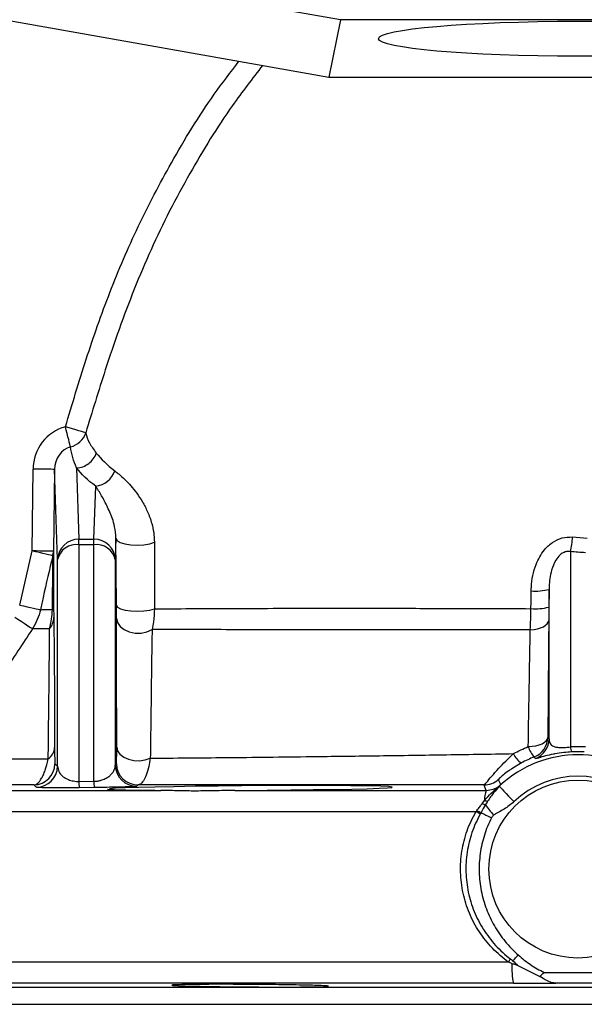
# Model space of a CAD drawing. Header units: millimetres. Extents: x 1190 to 1790, y 1177 to 1877.
# Tile 2 of 13: x 1412 to 1491, y 1177 to 1316. Entities that reach past the tile are written whole.
import ezdxf

# ---------------------------------------------------------------- set-up
doc = ezdxf.new("R2010")
doc.units = ezdxf.units.MM

msp = doc.modelspace()

# ---------------------------------------------------------------- linework, layer by layer
at = {"color": 7, "linetype": 'Continuous', "lineweight": 25}
for p, q in [((1456.74, 1315.63), (1397.66, 1326.09)), ((1399.82, 1317.37), (1455.13, 1307.58)), ((1456.74, 1315.63), (1455.13, 1307.58)), ((1523.42, 1315.63), (1456.74, 1315.63)), ((1455.13, 1307.58), (1525.03, 1307.58)), ((1413.46, 1241.05), (1413.6, 1252.55)), ((1416.6, 1252.51), (1416.46, 1241.02)), ((1417.03, 1239.83), (1416.6, 1252.51)), ((1419.69, 1252.7), (1420.03, 1242.69)), ((1422.13, 1242.69), (1422.38, 1250.14)), ((1420.03, 1241.91), (1420.03, 1242.69)), ((1420.03, 1242.69), (1422.13, 1242.69)), ((1420.03, 1241.91), (1420.03, 1208.67)), ((1422.13, 1241.91), (1420.03, 1241.91)), ((1422.13, 1241.91), (1422.13, 1242.69)), ((1422.13, 1208.7), (1422.13, 1241.91)), ((1425.23, 1242.84), (1425.13, 1239.83)), ((1425.31, 1233.42), (1425.23, 1242.84)), ((1489.33, 1243.01), (1491.36, 1242.85)), ((1411.72, 1233.43), (1413.46, 1241.05)), ((1489.03, 1240.96), (1489.03, 1213.52)), ((1417.03, 1210.81), (1417.03, 1239.83)), ((1425.13, 1239.83), (1425.13, 1210.96)), ((1486.03, 1214.64), (1486.03, 1235.65)), ((1485.85, 1214.87), (1486.03, 1214.64)), ((1490.97, 1212.83), (1489.19, 1212.83)), ((1425.13, 1210.96), (1425.29, 1211.15)), ((1482.14, 1211.28), (1480.81, 1210.45)), ((1363.41, 1207.42), (1431.51, 1207.42)), ((1420.03, 1208.67), (1422.13, 1208.7)), ((1422.16, 1207.82), (1420.06, 1207.8)), ((1441.91, 1207.42), (1477.2, 1207.42)), ((1478.8, 1207.84), (1478.98, 1207.99)), ((1476.63, 1205.55), (1476.97, 1206)), ((1484.69, 1181.3), (1481.57, 1182.82)), ((1384.08, 1177.37), (1596.08, 1177.37))]:
    msp.add_line(p, q, dxfattribs=at)
at = {"color": 8, "linetype": 'Continuous', "lineweight": 25}
for p, q in [((1475.76, 1204.42), (1347.58, 1204.42)), ((1347.58, 1183.32), (1480.32, 1183.32)), ((1481.01, 1180.32), (1350.53, 1180.32)), ((1381.19, 1179.79), (1598.97, 1179.79))]:
    msp.add_line(p, q, dxfattribs=at)
at = {"color": 7, "linetype": 'Continuous', "lineweight": 25, "flags": 128}
for points in [[(1420.98, 1257.63), (1420.87, 1257.67), (1420.67, 1257.73), (1420.39, 1257.81), (1420.03, 1257.92), (1419.61, 1258.04), (1419.15, 1258.18), (1418.65, 1258.33), (1418.13, 1258.48)], [(1418.86, 1255.67), (1418.82, 1255.83), (1418.76, 1256.06), (1418.68, 1256.35), (1418.59, 1256.7), (1418.49, 1257.1), (1418.37, 1257.54), (1418.25, 1258), (1418.13, 1258.48)], [(1416.6, 1252.51), (1416.54, 1252.51), (1416.36, 1252.51), (1416.08, 1252.52), (1415.71, 1252.52), (1415.26, 1252.53), (1414.74, 1252.53), (1414.18, 1252.54), (1413.6, 1252.55)], [(1425.23, 1242.84), (1425.39, 1242.53), (1425.82, 1242.25), (1426.48, 1242.04), (1427.31, 1241.9), (1428.22, 1241.86), (1429.14, 1241.91), (1429.97, 1242.06), (1430.63, 1242.28)], [(1416.46, 1241.02), (1416.39, 1241.02), (1416.22, 1241.02), (1415.94, 1241.02), (1415.57, 1241.03), (1415.11, 1241.03), (1414.6, 1241.04), (1414.04, 1241.05), (1413.46, 1241.05)], [(1416.35, 1240.36), (1416.24, 1240.39), (1416.03, 1240.44), (1415.75, 1240.5), (1415.38, 1240.59), (1414.96, 1240.69), (1414.49, 1240.81), (1413.98, 1240.93), (1413.46, 1241.05)], [(1411.72, 1233.43), (1412.24, 1233.32), (1412.75, 1233.21), (1413.22, 1233.11), (1413.65, 1233.01), (1414.01, 1232.93), (1414.3, 1232.87), (1414.51, 1232.83), (1414.62, 1232.8)], [(1425.31, 1233.42), (1425.46, 1233.16), (1425.88, 1232.92), (1426.52, 1232.74), (1427.33, 1232.62), (1428.23, 1232.58), (1429.14, 1232.62), (1429.97, 1232.74), (1430.65, 1232.92)], [(1411.02, 1231.76), (1411.47, 1231.47), (1411.91, 1231.18), (1412.32, 1230.91), (1412.69, 1230.67), (1413, 1230.46), (1413.25, 1230.3), (1413.42, 1230.19), (1413.51, 1230.13)], [(1425.32, 1231.61), (1425.45, 1231.01), (1425.82, 1230.46), (1426.38, 1230.01), (1427.1, 1229.68), (1427.92, 1229.52), (1428.77, 1229.52), (1429.58, 1229.7), (1430.3, 1230.03)], [(1483.39, 1229.97), (1483.91, 1230.02), (1484.39, 1230.11), (1484.84, 1230.25), (1485.22, 1230.41), (1485.54, 1230.61), (1485.77, 1230.82), (1485.92, 1231.06), (1485.98, 1231.3)], [(1483.11, 1213.57), (1483.65, 1213.61), (1484.16, 1213.69), (1484.64, 1213.82), (1485.05, 1213.98), (1485.38, 1214.17), (1485.63, 1214.39), (1485.79, 1214.62), (1485.85, 1214.87)], [(1425.33, 1213.49), (1425.46, 1212.97), (1425.79, 1212.49), (1426.31, 1212.09), (1426.97, 1211.79), (1427.74, 1211.62), (1428.54, 1211.59), (1429.34, 1211.69), (1430.05, 1211.94)], [(1484.11, 1211.88), (1484.04, 1211.97), (1483.94, 1212.11)], [(1441.91, 1207.42), (1446.47, 1207.45), (1449.77, 1207.48), (1452.91, 1207.52), (1455.79, 1207.56), (1458.34, 1207.61), (1460.49, 1207.66), (1462.17, 1207.72), (1463.33, 1207.77), (1463.96, 1207.83), (1464.01, 1207.89), (1463.5, 1207.95), (1462.43, 1207.99), (1460.85, 1208.04), (1458.2, 1208.08), (1455.63, 1208.1), (1452.73, 1208.11), (1449.58, 1208.11), (1446.27, 1208.09), (1442.91, 1208.07), (1439.57, 1208.03), (1436.36, 1207.99), (1433.37, 1207.94), (1430.69, 1207.89), (1428.38, 1207.83), (1426.52, 1207.77), (1425.15, 1207.71), (1424.33, 1207.65), (1424.33, 1207.65)], [(1477.2, 1207.42), (1476.97, 1208.03), (1476.91, 1208.18)], [(1479.03, 1208), (1479.1, 1207.93), (1479.23, 1207.79), (1479.43, 1207.58), (1479.69, 1207.31), (1479.99, 1206.99), (1480.34, 1206.63), (1480.71, 1206.24), (1481.09, 1205.84)], [(1477.08, 1205.39), (1477.2, 1205.23), (1477.33, 1205.06), (1477.47, 1204.88), (1477.62, 1204.7), (1477.77, 1204.51), (1477.92, 1204.31), (1478.07, 1204.12), (1478.23, 1203.92)], [(1476.48, 1204.3), (1476.64, 1204.22), (1476.81, 1204.13), (1476.99, 1204.05), (1477.17, 1203.95), (1477.36, 1203.86), (1477.55, 1203.76), (1477.74, 1203.67), (1477.93, 1203.57)], [(1480.95, 1183.47), (1481.03, 1183.57), (1481.12, 1183.67), (1481.22, 1183.77), (1481.31, 1183.88), (1481.4, 1183.98), (1481.5, 1184.09), (1481.59, 1184.19), (1481.69, 1184.3)]]:
    msp.add_lwpolyline(points, dxfattribs=at)
at = {"color": 7, "linetype": 'Continuous', "lineweight": 25}
msp.add_circle((1490.08, 1196.37), 12.5, dxfattribs=at)
for centre, radius, start, end in [((1490.08, 1577.37), 300, 22.5, 252.1641), ((1418.12, 1258.59), 3.02, 284.0911, 341.4334), ((1422.04, 1253.3), 3.18, 276.2562, 341.7325), ((1419.99, 1239.73), 2.96, 89.1991, 178.0875), ((1419.66, 1239.24), 2.7, 82.2, 167.3891), ((1422.17, 1239.73), 2.96, 1.9122, 90.8012), ((1422.5, 1239.24), 2.7, 12.6106, 97.8003), ((1470.75, 1244.7), 18.66, 348.4133, 354.7837), ((1414.09, 1241.06), 2.36, 342.6522, 358.882), ((1484.15, 1242.7), 7.29, 265.0448, 284.9261), ((1415.13, 1233.44), 1.35, 332.171, 358.1028), ((1484.11, 1240.35), 7.43, 265.0949, 284.671), ((1413.86, 1231.77), 2.64, 321.1852, 358.7381), ((1482.85, 1214.91), 3, 291.3051, 359.2219), ((1483.03, 1214.68), 3, 291.0714, 359.2219), ((1414.54, 1213.56), 2.08, 304.6297, 356.6985), ((1486.88, 1214.76), 3.96, 197.5671, 222.0417), ((1490.72, 1213.55), 1.7, 180.9062, 205.2581), ((1490.08, 1196.37), 16.05, 46.915, 133.085), ((1483.7, 1213.72), 2.9, 203.2434, 237.362), ((1413.67, 1211.19), 3, 270.8073, 359.2849), ((1414.03, 1210.85), 3, 270.6695, 359.2818), ((1428.13, 1211), 3, 180.7196, 270.5703), ((1428.29, 1211.19), 3, 180.7184, 270.6345), ((1476.9, 1211.18), 3, 270.1431, 311.6669), ((1623.71, 1274.59), 159.01, 204.3878, 204.6769), ((1490.08, 1196.37), 13.05, 46.474, 133.526), ((1433.3, 1208.7), 13.27, 180.1264, 183.9201), ((1435.68, 1208.73), 13.55, 180.1251, 183.8427), ((1480.22, 1206.2), 3.25, 157.9852, 183.5951), ((1478.17, 1208.98), 1.3, 299.3534, 311.6431), ((1478.39, 1208.89), 1.08, 303.664, 312.4386), ((1477.78, 1208.36), 2.49, 251.1599, 261.3763), ((1576.26, 1407.88), 226.71, 243.7252, 243.8881), ((1478.2, 1209.04), 3.82, 245.7952, 252.9311), ((1463.3, 1183.37), 24.47, 57.7705, 59.3763), ((1460.14, 1197.48), 24.65, 324.9537, 326.1292), ((1491.6, 1182.43), 10.8, 176.6972, 191.2849)]:
    msp.add_arc(centre, radius, start, end, dxfattribs=at)
msp.add_ellipse((1490.08, 1313), major_axis=(28, 0), ratio=0.087489, dxfattribs=at)
for centre, major_axis, ratio, start_param, end_param in [((1419.6, 1252.45), (-0.21, 6.21), 0.965889, 0.212788, 1.523123), ((1419.6, 1252.45), (-0.11, 3.31), 0.905189, 0.212788, 1.523123), ((1490.08, 1194.47), (0, 19.08), 0.999784, 6.228023, 6.338348)]:
    msp.add_ellipse(centre, major_axis=major_axis, ratio=ratio, start_param=start_param, end_param=end_param, dxfattribs=at)
at = {"color": 8, "linetype": 'Continuous', "lineweight": 25}
for points, knots in [([(1418.13, 1258.48), (1419.08, 1261.66), (1420.99, 1268.01), (1424.29, 1277.45), (1428.24, 1286.68), (1433.12, 1295.98), (1437.84, 1303.75), (1441.32, 1308.29), (1442.49, 1309.82)], [0, 0, 0, 0, 0.174032, 0.348, 0.524118, 0.700235, 0.898798, 1, 1, 1, 1]), ([(1445.81, 1309.23), (1444.37, 1307.38), (1440.64, 1302.55), (1436.41, 1295.63), (1431.75, 1287.05), (1427.65, 1277.87), (1423.94, 1267.38), (1421.88, 1260.59), (1420.98, 1257.63)], [0, 0, 0, 0, 0.1220521, 0.3171969, 0.4212735, 0.6302741, 0.8394227, 1, 1, 1, 1]), ([(1401.02, 1211.83), (1401.01, 1211.83), (1400.83, 1211.83), (1401.52, 1211.83), (1403.14, 1211.84), (1405.98, 1211.84), (1410, 1211.84), (1413.81, 1211.84), (1415.72, 1211.85)], [0, 0, 0, 0, 0.01372, 0.206715, 0.391288, 0.575863, 0.787929, 1, 1, 1, 1]), ([(1480.81, 1210.45), (1480.66, 1210.36), (1480.18, 1210.07), (1479.57, 1209.56), (1479.04, 1209.1), (1478.9, 1208.95), (1478.9, 1208.94), (1478.9, 1208.94)], [0, 0, 0, 0, 0.117307, 0.389456, 0.679296, 0.942739, 1, 1, 1, 1])]:
    msp.add_open_spline(points, degree=3, knots=knots, dxfattribs=at)
at = {"color": 7, "linetype": 'Continuous', "lineweight": 25}
for points, knots in [([(1420.98, 1257.63), (1421.09, 1257.15), (1421.27, 1256.69), (1421.77, 1255.76), (1422.09, 1255.3), (1422.47, 1254.8)], [0, 0, 0, 0, 0.5, 0.5, 1, 1, 1, 1]), ([(1419.69, 1252.7), (1419.48, 1253.2), (1419.3, 1253.7), (1419.03, 1254.68), (1418.92, 1255.17), (1418.86, 1255.67)], [0, 0, 0, 0, 0.5, 0.5, 1, 1, 1, 1]), ([(1419.69, 1252.7), (1419.99, 1252.71), (1420.3, 1252.77), (1420.88, 1252.99), (1421.15, 1253.14), (1421.65, 1253.51), (1421.87, 1253.74), (1422.23, 1254.24), (1422.37, 1254.51), (1422.47, 1254.8)], [0, 0, 0, 0, 0.25, 0.25, 0.5, 0.5, 0.75, 0.75, 1, 1, 1, 1]), ([(1425.05, 1252.3), (1425.26, 1252.14), (1425.98, 1251.57), (1427.32, 1250.3), (1428.69, 1248.46), (1429.68, 1246.59), (1430.22, 1245.13), (1430.56, 1243.69), (1430.61, 1242.75), (1430.63, 1242.28)], [0, 0, 0, 0, 0.09628, 0.346958, 0.596993, 0.719257, 0.841225, 0.920796, 1, 1, 1, 1]), ([(1425.23, 1242.84), (1425.18, 1243.4), (1425.03, 1244.92), (1424.34, 1246.61), (1423.52, 1248.31), (1422.85, 1249.42), (1422.48, 1249.98), (1422.38, 1250.14)], [0, 0, 0, 0, 0.136096, 0.374857, 0.635281, 0.897504, 1, 1, 1, 1]), ([(1430.63, 1242.28), (1430.63, 1240.39), (1430.64, 1237.29), (1430.64, 1234.15), (1430.65, 1232.92)], [0, 0, 0, 0, 0.609901, 1, 1, 1, 1]), ([(1483.52, 1235.43), (1483.52, 1235.61), (1483.56, 1236.87), (1483.97, 1238.92), (1485.13, 1241.04), (1486.44, 1242.29), (1487.83, 1242.99), (1488.83, 1243), (1489.33, 1243.01)], [0, 0, 0, 0, 0.051377, 0.355848, 0.575415, 0.719904, 0.860464, 1, 1, 1, 1]), ([(1416.46, 1241.02), (1416.46, 1240.39), (1416.48, 1239.07), (1416.48, 1236.47), (1416.48, 1234.43), (1416.48, 1233.4)], [0, 0, 0, 0, 0.308189, 0.651522, 1, 1, 1, 1]), ([(1489.03, 1240.96), (1488.84, 1240.97), (1488.58, 1240.99), (1488.14, 1240.88), (1487.83, 1240.71), (1487.38, 1240.34), (1486.81, 1239.6), (1486.24, 1238.08), (1486.05, 1236.68), (1486.03, 1235.78), (1486.03, 1235.65)], [0, 0, 0, 0, 0.079711, 0.109651, 0.192842, 0.225329, 0.358952, 0.588764, 0.93906, 1, 1, 1, 1]), ([(1416.35, 1240.36), (1415.89, 1238.41), (1415.3, 1235.9), (1414.75, 1233.37), (1414.62, 1232.8)], [0, 0, 0, 0, 0.773999, 1, 1, 1, 1]), ([(1416.32, 1232.81), (1416.33, 1233.82), (1416.34, 1235.84), (1416.36, 1238.41), (1416.35, 1239.74), (1416.35, 1240.36)], [0, 0, 0, 0, 0.344232, 0.6929624, 1, 1, 1, 1]), ([(1414.62, 1232.8), (1414.52, 1232.32), (1414.37, 1231.86), (1414, 1230.97), (1413.78, 1230.54), (1413.51, 1230.13)], [0, 0, 0, 0, 0.5, 0.5, 1, 1, 1, 1]), ([(1414.62, 1232.8), (1414.82, 1232.8), (1415.25, 1232.81), (1415.94, 1232.81), (1416.32, 1232.81)], [0, 0, 0, 0, 0.44513, 1, 1, 1, 1]), ([(1415.91, 1230.12), (1416, 1230.54), (1416.16, 1231.29), (1416.28, 1232.36), (1416.32, 1232.81)], [0, 0, 0, 0, 0.575241, 1, 1, 1, 1]), ([(1416.48, 1233.4), (1416.48, 1233.11), (1416.48, 1232.39), (1416.49, 1231.97), (1416.49, 1231.71)], [0, 0, 0, 0, 0.400901, 1, 1, 1, 1]), ([(1425.32, 1231.61), (1425.32, 1231.83), (1425.32, 1232.35), (1425.31, 1233.03), (1425.31, 1233.42)], [0, 0, 0, 0, 0.4143307, 1, 1, 1, 1]), ([(1430.65, 1232.92), (1430.6, 1232.3), (1430.52, 1231.26), (1430.36, 1230.38), (1430.3, 1230.03)], [0, 0, 0, 0, 0.5977137, 1, 1, 1, 1]), ([(1430.65, 1232.92), (1432.29, 1232.93), (1435.57, 1232.95), (1441.17, 1232.97), (1446.52, 1232.99), (1452.65, 1233), (1459.63, 1233), (1468.35, 1232.99), (1476.36, 1232.97), (1481.47, 1232.95), (1483.48, 1232.94)], [0, 0, 0, 0, 0.123308, 0.246881, 0.370192, 0.451587, 0.60176, 0.752406, 0.902564, 1, 1, 1, 1]), ([(1483.39, 1229.97), (1483.41, 1230.44), (1483.43, 1230.92), (1483.46, 1231.91), (1483.47, 1232.42), (1483.48, 1232.94)], [0, 0, 0, 0, 0.5, 0.5, 1, 1, 1, 1]), ([(1486, 1233.16), (1485.99, 1232.61), (1485.98, 1231.96), (1485.98, 1231.38), (1485.98, 1231.3)], [0, 0, 0, 0, 0.853985, 1, 1, 1, 1]), ([(1416.49, 1231.71), (1416.51, 1230.4), (1416.55, 1227.76), (1416.58, 1222.99), (1416.6, 1218.21), (1416.61, 1215.03), (1416.61, 1213.44)], [0, 0, 0, 0, 0.276687, 0.556653, 0.778041, 1, 1, 1, 1]), ([(1425.33, 1213.49), (1425.33, 1216.61), (1425.32, 1222.85), (1425.32, 1228.69), (1425.32, 1231.61)], [0, 0, 0, 0, 0.500563, 1, 1, 1, 1]), ([(1485.98, 1231.3), (1485.95, 1228.05), (1485.91, 1222.58), (1485.87, 1217.09), (1485.85, 1214.87)], [0, 0, 0, 0, 0.59559, 1, 1, 1, 1]), ([(1413.51, 1230.13), (1412.15, 1228.05), (1410.79, 1225.97), (1409.43, 1223.89), (1408.73, 1222.81), (1408.02, 1221.73), (1407.32, 1220.66)], [0, 0, 0, 0, 0.00745503, 0.00745503, 0.00745503, 0.01131971, 0.01131971, 0.01131971, 0.01131971]), ([(1415.91, 1230.12), (1415.37, 1230.12), (1414.9, 1230.12), (1414.1, 1230.13), (1413.77, 1230.13), (1413.51, 1230.13)], [0, 0, 0, 0, 0.5, 0.5, 1, 1, 1, 1]), ([(1415.72, 1211.85), (1415.74, 1213.66), (1415.76, 1215.42), (1415.79, 1217.96), (1415.8, 1218.8), (1415.82, 1220.43), (1415.83, 1221.23), (1415.86, 1223.57), (1415.87, 1225.05), (1415.9, 1227.77), (1415.91, 1229.02), (1415.91, 1230.12)], [0, 0, 0, 0, 0.25, 0.25, 0.375, 0.375, 0.5, 0.5, 0.75, 0.75, 1, 1, 1, 1]), ([(1430.3, 1230.03), (1430.25, 1227.15), (1430.21, 1224.19), (1430.13, 1218.15), (1430.09, 1215.07), (1430.05, 1211.94)], [0, 0, 0, 0, 0.5, 0.5, 1, 1, 1, 1]), ([(1483.39, 1229.97), (1481.32, 1229.97), (1476.12, 1229.95), (1467.97, 1229.95), (1459.14, 1229.95), (1452.05, 1229.96), (1445.91, 1229.98), (1440.64, 1229.99), (1435.15, 1230.01), (1431.91, 1230.03), (1430.3, 1230.03)], [0, 0, 0, 0, 0.1, 0.252044, 0.404592, 0.55665, 0.639138, 0.759346, 0.879795, 1, 1, 1, 1]), ([(1483.11, 1213.57), (1483.14, 1215.79), (1483.23, 1221.27), (1483.33, 1226.72), (1483.39, 1229.97)], [0, 0, 0, 0, 0.404509, 1, 1, 1, 1]), ([(1486.03, 1214.64), (1486.03, 1214.44), (1486.06, 1214.27), (1486.17, 1214.03), (1486.22, 1213.95), (1486.34, 1213.81), (1486.41, 1213.75), (1486.6, 1213.63), (1486.71, 1213.58), (1486.99, 1213.5), (1487.16, 1213.47), (1487.57, 1213.44), (1487.82, 1213.44), (1488.25, 1213.46), (1488.41, 1213.47), (1488.72, 1213.49), (1488.87, 1213.51), (1489.03, 1213.52)], [0, 0, 0, 0, 0.25, 0.25, 0.375, 0.375, 0.5, 0.5, 0.625, 0.625, 0.75, 0.75, 0.875, 0.875, 0.9375, 0.9375, 1, 1, 1, 1]), ([(1416.61, 1213.44), (1416.61, 1212.99), (1416.62, 1212.15), (1416.64, 1211.51), (1416.66, 1211.2), (1416.67, 1211.16), (1416.67, 1211.15)], [0, 0, 0, 0, 0.3090748, 0.5769822, 0.8521969, 1, 1, 1, 1]), ([(1425.29, 1211.15), (1425.3, 1211.17), (1425.31, 1211.23), (1425.33, 1211.81), (1425.33, 1212.95), (1425.33, 1213.49)], [0, 0, 0, 0, 0.170618, 0.603101, 1, 1, 1, 1]), ([(1413.71, 1208.19), (1413.9, 1208.2), (1414.08, 1208.28), (1414.43, 1208.59), (1414.61, 1208.82), (1414.87, 1209.27), (1414.95, 1209.43), (1415.12, 1209.81), (1415.2, 1210.02), (1415.44, 1210.7), (1415.59, 1211.23), (1415.72, 1211.85)], [0, 0, 0, 0, 0.25, 0.25, 0.5, 0.5, 0.625, 0.625, 0.75, 0.75, 1, 1, 1, 1]), ([(1430.05, 1211.94), (1429.98, 1211.54), (1429.81, 1210.62), (1429.47, 1209.54), (1429.07, 1208.72), (1428.69, 1208.28), (1428.44, 1208.21), (1428.33, 1208.19)], [0, 0, 0, 0, 0.172899, 0.407669, 0.616813, 0.833726, 1, 1, 1, 1]), ([(1430.05, 1211.94), (1431.75, 1211.95), (1435.14, 1211.98), (1440.66, 1212.03), (1446.5, 1212.09), (1453.46, 1212.18), (1461.61, 1212.28), (1471.1, 1212.42), (1477.68, 1212.52), (1481.04, 1212.58)], [0, 0, 0, 0, 0.1186686, 0.2373373, 0.3588007, 0.4802643, 0.6498217, 0.8213636, 1, 1, 1, 1]), ([(1476.91, 1208.18), (1476.92, 1208.18), (1476.97, 1208.21), (1477.22, 1208.49), (1477.91, 1209.33), (1479.11, 1210.75), (1480.3, 1211.88), (1481.04, 1212.58)], [0, 0, 0, 0, 0.042783, 0.242409, 0.463921, 0.666208, 1, 1, 1, 1]), ([(1489.19, 1212.83), (1488.82, 1212.8), (1487.99, 1212.74), (1487.15, 1212.6), (1486.27, 1212.43), (1485.37, 1212.22), (1484.61, 1211.99), (1484.19, 1211.87), (1484.13, 1211.88), (1484.11, 1211.88)], [0, 0, 0, 0, 0.104857, 0.236506, 0.260662, 0.424149, 0.62572, 0.812654, 1, 1, 1, 1]), ([(1417.03, 1210.81), (1417.07, 1210.56), (1417.14, 1210.06), (1417.66, 1209.41), (1418.4, 1208.96), (1419.11, 1208.75), (1419.65, 1208.68), (1419.92, 1208.68), (1420.03, 1208.67)], [0, 0, 0, 0, 0.292063, 0.590181, 0.780275, 0.896713, 0.959524, 1, 1, 1, 1]), ([(1422.13, 1208.7), (1422.3, 1208.7), (1422.46, 1208.71), (1422.78, 1208.76), (1422.92, 1208.79), (1423.18, 1208.86), (1423.3, 1208.9), (1423.53, 1208.98), (1423.63, 1209.03), (1423.91, 1209.16), (1424.07, 1209.26), (1424.34, 1209.46), (1424.46, 1209.57), (1424.76, 1209.88), (1424.9, 1210.1), (1425.08, 1210.53), (1425.13, 1210.75), (1425.13, 1210.96)], [0, 0, 0, 0, 0.0625, 0.0625, 0.125, 0.125, 0.1875, 0.1875, 0.25, 0.25, 0.375, 0.375, 0.5, 0.5, 0.75, 0.75, 1, 1, 1, 1]), ([(1413.71, 1208.19), (1412.29, 1208.19), (1409.45, 1208.19), (1405.73, 1208.19), (1402.46, 1208.19), (1399.37, 1208.19), (1396.74, 1208.19), (1395.11, 1208.19), (1394.42, 1208.19), (1394.47, 1208.19), (1394.48, 1208.19)], [0, 0, 0, 0, 0.118264, 0.236529, 0.357617, 0.478704, 0.643357, 0.809914, 0.938102, 1, 1, 1, 1]), ([(1420.06, 1207.8), (1419.58, 1207.79), (1419.11, 1207.79), (1418.43, 1207.78), (1418.21, 1207.78), (1417.79, 1207.78), (1417.59, 1207.78), (1417.2, 1207.78), (1417.01, 1207.78), (1416.66, 1207.78), (1416.49, 1207.78), (1416.18, 1207.78), (1416.03, 1207.78), (1415.75, 1207.79), (1415.62, 1207.79), (1415.26, 1207.79), (1415.05, 1207.8), (1414.69, 1207.8), (1414.55, 1207.81), (1414.19, 1207.82), (1414.07, 1207.83), (1414.06, 1207.85)], [0, 0, 0, 0, 0.125, 0.125, 0.1875, 0.1875, 0.25, 0.25, 0.3125, 0.3125, 0.375, 0.375, 0.4375, 0.4375, 0.5, 0.5, 0.625, 0.625, 0.75, 0.75, 1, 1, 1, 1]), ([(1428.16, 1208), (1428.12, 1207.99), (1428.04, 1207.97), (1427.43, 1207.93), (1426.37, 1207.89), (1424.83, 1207.86), (1423.4, 1207.83), (1422.52, 1207.82), (1422.16, 1207.82)], [0, 0, 0, 0, 0.176424, 0.352695, 0.591744, 0.767957, 0.907263, 1, 1, 1, 1]), ([(1424.06, 1207.6), (1424.06, 1207.6), (1423.97, 1207.59), (1424.31, 1207.55), (1425.11, 1207.51), (1426.54, 1207.48), (1428.57, 1207.44), (1430.46, 1207.43), (1431.51, 1207.42)], [0, 0, 0, 0, 0.005501, 0.194519, 0.383536, 0.572532, 0.761528, 1, 1, 1, 1]), ([(1428.33, 1208.19), (1428.3, 1208.16), (1428.25, 1208.1), (1428.19, 1208.04), (1428.16, 1208)], [0, 0, 0, 0, 0.447461, 1, 1, 1, 1]), ([(1476.91, 1208.18), (1474.41, 1208.18), (1468.51, 1208.18), (1459.39, 1208.18), (1450.98, 1208.18), (1444.1, 1208.18), (1438.62, 1208.19), (1433.32, 1208.19), (1429.99, 1208.19), (1428.33, 1208.19)], [0, 0, 0, 0, 0.14049, 0.332231, 0.526187, 0.643611, 0.761034, 0.880517, 1, 1, 1, 1]), ([(1441.91, 1207.42), (1440.93, 1207.4), (1438.93, 1207.36), (1436.19, 1207.31), (1433.68, 1207.37), (1432.24, 1207.41), (1431.51, 1207.42)], [0, 0, 0, 0, 0.261589, 0.52921, 0.762471, 1, 1, 1, 1]), ([(1476.97, 1206), (1477.3, 1206.38), (1477.61, 1206.71), (1478.22, 1207.32), (1478.51, 1207.59), (1478.8, 1207.84)], [0, 0, 0, 0, 0.5, 0.5, 1, 1, 1, 1]), ([(1477.2, 1207.42), (1477.54, 1207.46), (1478.21, 1207.52), (1478.88, 1207.9), (1479.18, 1208.16), (1479.23, 1208.21)], [0, 0, 0, 0, 0.457506, 0.912343, 1, 1, 1, 1]), ([(1479.03, 1208), (1478.77, 1207.71), (1478.51, 1207.4), (1478.1, 1206.88), (1477.96, 1206.7), (1477.69, 1206.31), (1477.54, 1206.11), (1477.4, 1205.9)], [0, 0, 0, 0, 0.5, 0.5, 0.75, 0.75, 1, 1, 1, 1]), ([(1478.98, 1207.99), (1479.06, 1208.06), (1479.15, 1208.13), (1479.23, 1208.2), (1479.23, 1208.21)], [0, 0, 0, 0, 0.969241, 1, 1, 1, 1]), ([(1479.11, 1208.1), (1479.15, 1208.13), (1479.19, 1208.17), (1479.22, 1208.2), (1479.23, 1208.2), (1479.23, 1208.21), (1479.23, 1208.21)], [0, 0, 0, 0, 0.000308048, 0.000308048, 0.000308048, 0.0003214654, 0.0003214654, 0.0003214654, 0.0003214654]), ([(1475.9, 1204.59), (1476.03, 1204.77), (1476.27, 1205.1), (1476.52, 1205.41), (1476.63, 1205.55)], [0, 0, 0, 0, 0.548416, 1, 1, 1, 1]), ([(1481.09, 1205.84), (1480.67, 1205.44), (1480.21, 1205.1), (1479.47, 1204.65), (1479.22, 1204.51), (1478.84, 1204.3), (1478.71, 1204.23), (1478.46, 1204.09), (1478.34, 1204.01), (1478.23, 1203.92)], [0, 0, 0, 0, 0.5, 0.5, 0.75, 0.75, 0.875, 0.875, 1, 1, 1, 1]), ([(1480.32, 1183.32), (1479.51, 1183.9), (1478.76, 1184.55), (1477.39, 1185.97), (1476.78, 1186.73), (1475.97, 1187.97), (1475.71, 1188.39), (1475.25, 1189.27), (1475.04, 1189.71), (1474.46, 1191.08), (1474.17, 1192.02), (1473.85, 1193.48), (1473.77, 1193.97), (1473.65, 1194.95), (1473.58, 1195.93), (1473.6, 1196.91), (1473.66, 1197.9), (1473.72, 1198.39), (1473.95, 1199.86), (1474.19, 1200.81), (1474.68, 1202.2), (1474.87, 1202.66), (1475.29, 1203.55), (1475.52, 1203.99), (1475.76, 1204.42)], [0, 0, 0, 0, 0.125, 0.125, 0.25, 0.25, 0.3125, 0.3125, 0.375, 0.375, 0.5, 0.5, 0.5625, 0.5625, 0.625, 0.6875, 0.6875, 0.75, 0.75, 0.875, 0.875, 0.9375, 0.9375, 1, 1, 1, 1]), ([(1476.35, 1204.07), (1475.89, 1203.23), (1475.51, 1202.37), (1475.05, 1201.04), (1474.92, 1200.59), (1474.69, 1199.68), (1474.6, 1199.21), (1474.39, 1197.8), (1474.33, 1196.86), (1474.37, 1195.45), (1474.41, 1194.98), (1474.52, 1194.05), (1474.59, 1193.57), (1474.89, 1192.19), (1475.16, 1191.29), (1475.69, 1189.98), (1475.89, 1189.55), (1476.32, 1188.71), (1476.56, 1188.3), (1477.32, 1187.1), (1477.89, 1186.35), (1479.15, 1184.96), (1479.86, 1184.32), (1480.61, 1183.74)], [0, 0, 0, 0, 0.125, 0.125, 0.1875, 0.1875, 0.25, 0.25, 0.375, 0.375, 0.4375, 0.4375, 0.5, 0.5, 0.625, 0.625, 0.6875, 0.6875, 0.75, 0.75, 0.875, 0.875, 1, 1, 1, 1]), ([(1477.93, 1203.57), (1477.53, 1202.78), (1477.2, 1201.96), (1476.68, 1200.29), (1476.48, 1199.43), (1476.3, 1198.12), (1476.26, 1197.68), (1476.21, 1196.8), (1476.2, 1196.36), (1476.24, 1195.05), (1476.34, 1194.17), (1476.59, 1192.87), (1476.7, 1192.44), (1476.94, 1191.59), (1477.08, 1191.18), (1477.54, 1189.94), (1477.91, 1189.15), (1478.58, 1188), (1478.81, 1187.63), (1479.32, 1186.9), (1479.58, 1186.55), (1480.41, 1185.53), (1481.02, 1184.89), (1481.69, 1184.3)], [0, 0, 0, 0, 0.125, 0.125, 0.25, 0.25, 0.3125, 0.3125, 0.375, 0.375, 0.5, 0.5, 0.5625, 0.5625, 0.625, 0.625, 0.75, 0.75, 0.8125, 0.8125, 0.875, 0.875, 1, 1, 1, 1]), ([(1481.69, 1184.3), (1482.24, 1183.81), (1482.83, 1183.35), (1484.05, 1182.54), (1484.68, 1182.17), (1485.34, 1181.85)], [0, 0, 0, 0, 0.5, 0.5, 1, 1, 1, 1]), ([(1481.57, 1182.82), (1481.42, 1182.89), (1481.19, 1183), (1480.93, 1183.04), (1480.82, 1183.06), (1480.82, 1183.06)], [0, 0, 0, 0, 0.60525, 0.977482, 1, 1, 1, 1]), ([(1484.69, 1181.3), (1484.9, 1181.48), (1485.12, 1181.66), (1485.33, 1181.84), (1485.34, 1181.85)], [0, 0, 0, 0, 0.9764054, 1, 1, 1, 1]), ([(1486.98, 1180.35), (1486.97, 1180.35), (1486.64, 1180.35), (1485.97, 1180.52), (1485.21, 1180.97), (1484.78, 1181.25), (1484.69, 1181.3)], [0, 0, 0, 0, 0.007358, 0.447262, 0.891646, 1, 1, 1, 1]), ([(1451.84, 1179.81), (1450.88, 1179.8), (1448.96, 1179.79), (1445.29, 1179.8), (1441.54, 1179.83), (1438.07, 1179.88), (1435.27, 1179.94), (1433.46, 1180), (1432.85, 1180.07), (1433.5, 1180.12), (1435.34, 1180.16), (1438.16, 1180.18), (1441.65, 1180.18), (1445.41, 1180.16), (1449.02, 1180.12), (1452.07, 1180.06), (1454.21, 1180), (1455.21, 1179.94), (1454.95, 1179.87), (1453.68, 1179.83), (1452.35, 1179.81), (1451.84, 1179.81)], [0, 0, 0, 0, 0.053676, 0.107352, 0.161027, 0.214708, 0.268398, 0.322095, 0.375796, 0.429495, 0.483187, 0.536873, 0.590553, 0.644231, 0.697911, 0.751597, 0.805289, 0.858988, 0.912688, 0.966386, 1, 1, 1, 1]), ([(1481.01, 1180.32), (1481.53, 1180.32), (1482.06, 1180.32), (1483.08, 1180.32), (1483.58, 1180.33), (1485.06, 1180.33), (1486.02, 1180.34), (1486.98, 1180.35)], [0, 0, 0, 0, 0.25, 0.25, 0.5, 0.5, 1, 1, 1, 1]), ([(1493.18, 1180.35), (1492.18, 1180.35), (1491.18, 1180.35), (1490.18, 1180.35), (1489.11, 1180.35), (1488.05, 1180.35), (1486.98, 1180.35)], [0, 0, 0, 0, 0.003, 0.003, 0.003, 0.006206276, 0.006206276, 0.006206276, 0.006206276])]:
    msp.add_open_spline(points, degree=3, knots=knots, dxfattribs=at)
for points in [[(1422.47, 1254.8), (1423.12, 1253.96), (1423.98, 1253.12), (1425.05, 1252.3)], [(1422.38, 1250.14), (1421.26, 1250.98), (1420.37, 1251.83), (1419.69, 1252.7)], [(1491.13, 1240.79), (1490.43, 1240.84), (1489.73, 1240.89), (1489.03, 1240.96)], [(1483.48, 1232.94), (1483.49, 1233.77), (1483.51, 1234.6), (1483.52, 1235.43)], [(1486.03, 1235.65), (1486.02, 1234.82), (1486.01, 1233.99), (1486, 1233.16)], [(1481.04, 1212.58), (1481.71, 1212.95), (1482.4, 1213.28), (1483.11, 1213.57)], [(1483.94, 1212.11), (1483.33, 1211.87), (1482.72, 1211.59), (1482.14, 1211.28)], [(1416.67, 1211.15), (1416.79, 1211.05), (1416.91, 1210.93), (1417.03, 1210.81)], [(1414.06, 1207.85), (1413.95, 1207.97), (1413.83, 1208.09), (1413.71, 1208.19)], [(1479.11, 1208.1), (1479.08, 1208.06), (1479.05, 1208.03), (1479.03, 1208)], [(1475.76, 1204.42), (1475.81, 1204.48), (1475.86, 1204.53), (1475.9, 1204.59)], [(1477.08, 1205.39), (1476.86, 1205.04), (1476.66, 1204.68), (1476.48, 1204.3)], [(1477.4, 1205.9), (1477.3, 1205.73), (1477.19, 1205.56), (1477.08, 1205.39)], [(1476.48, 1204.3), (1476.44, 1204.22), (1476.39, 1204.14), (1476.35, 1204.07)], [(1478.23, 1203.92), (1478.11, 1203.83), (1478, 1203.71), (1477.93, 1203.57)], [(1480.82, 1183.06), (1480.66, 1183.16), (1480.49, 1183.24), (1480.32, 1183.32)], [(1480.61, 1183.74), (1480.72, 1183.65), (1480.84, 1183.56), (1480.95, 1183.47)], [(1480.95, 1183.47), (1481.18, 1183.27), (1481.39, 1183.06), (1481.57, 1182.82)], [(1485.34, 1181.85), (1487.95, 1181.85), (1490.57, 1181.85), (1493.18, 1181.85)]]:
    msp.add_open_spline(points, degree=3, dxfattribs=at)

doc.saveas('drawing.dxf')
